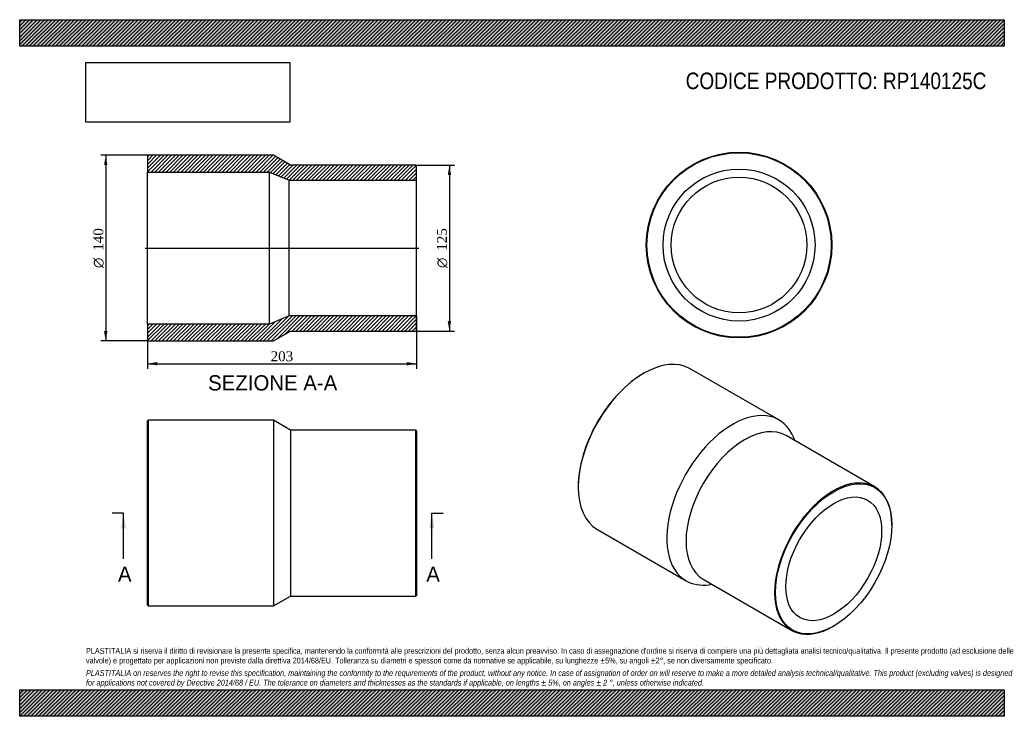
# Model space of a CAD drawing. Header units: millimetres. Extents: x 0 to 742, y 0 to 525.
import ezdxf
from ezdxf.enums import TextEntityAlignment as Align
from ezdxf.lldxf.tags import DXFTag

# ---------------------------------------------------------------- set-up
doc = ezdxf.new("R2010")
doc.units = ezdxf.units.MM
doc.header["$LTSCALE"] = 2.5
for name, color, linetype in [('Default', 7, 'Continuous'), ('DV4_Default', 7, 'Continuous'), ('RP140125C', 7, 'Continuous')]:
    doc.layers.add(name, color=color, linetype=linetype)
doc.styles.add('SEACAD_Solid_Edge_ANSI', font='seans.ttf')
doc.styles.add('SEACAD_Solid_Edge_ANSI1_Symbols', font='semeca1.ttf')
doc.styles.add('SEACAD_Times_New_Roman', font='times.ttf')
tags = doc.linetypes.add('CENTER2', pattern=[28.575, 19.05, -3.175, 3.175, -3.175]).pattern_tags.tags
tags[10:11] = [DXFTag(74, 4), DXFTag(75, 0), DXFTag(340, '0'), DXFTag(46, 0.0), DXFTag(50, 0.0), DXFTag(44, 0.0), DXFTag(45, 0.0)]
tags[8:9] = [DXFTag(74, 4), DXFTag(75, 0), DXFTag(340, '0'), DXFTag(46, 0.0), DXFTag(50, 0.0), DXFTag(44, 0.0), DXFTag(45, 0.0)]
tags[6:7] = [DXFTag(74, 4), DXFTag(75, 0), DXFTag(340, '0'), DXFTag(46, 0.0), DXFTag(50, 0.0), DXFTag(44, 0.0), DXFTag(45, 0.0)]
tags[4:5] = [DXFTag(74, 4), DXFTag(75, 0), DXFTag(340, '0'), DXFTag(46, 0.0), DXFTag(50, 0.0), DXFTag(44, 0.0), DXFTag(45, 0.0)]
doc.dimstyles.new('ANSImm', dxfattribs={"dimtxt": 7.5, "dimasz": 7.5, "dimexe": 3.75, "dimexo": 0, "dimgap": 1.875, "dimtad": 1, "dimdsep": 46, "dimtxsty": 'SEACAD_Times_New_Roman', "dimblk1": '_SE_FILLED', "dimblk2": '_SE_FILLED', "dimsah": 1, "dimcen": 3.75, "dimazin": 0, "dimtfac": 0.85, "dimtdec": 3, "dimtofl": 0, "dimtmove": 0, "dimatfit": 3, "dimfxl": 1, "dimarcsym": 0})
picture_1 = doc.add_image_def('image1.jpg', size_in_pixel=(4302, 1260))

# ---------------------------------------------------------------- blocks, each defined once
blk = doc.blocks.new('SE')
at = {"layer": 'RP140125C', "color": 7, "linetype": 'Continuous'}
for p, q in [((96.8, 223.13), (96.3, 222.63)), ((96.8, 223.13), (96.8, 83.13)), ((191.3, 223.13), (96.8, 223.13)), ((191.3, 223.13), (191.3, 83.13)), ((204.3, 215.63), (191.3, 223.13)), ((96.3, 83.63), (96.3, 222.63)), ((204.3, 215.63), (204.3, 90.63)), ((298.8, 215.63), (204.3, 215.63)), ((298.8, 90.63), (298.8, 215.63)), ((299.3, 215.13), (298.8, 215.63)), ((299.3, 215.13), (299.3, 91.13)), ((191.3, 83.13), (204.3, 90.63)), ((204.3, 90.63), (298.8, 90.63)), ((298.8, 90.63), (299.3, 91.13)), ((96.3, 83.63), (96.8, 83.13)), ((96.8, 83.13), (191.3, 83.13))]:
    blk.add_line(p, q, dxfattribs=at)
blk = doc.blocks.new('SE1')
at = {"layer": 'RP140125C', "color": 7, "linetype": 'Continuous'}
for p, q in [((572.51, 223.37), (505.68, 261.95)), ((470.68, 258.48), (470.33, 258.28)), ((644.77, 172.99), (577.95, 211.57)), ((584.61, 207.72), (583.74, 209.85)), ((421.19, 173.16), (421.19, 172.75)), ((657.71, 143.97), (657.71, 144.38)), ((435.68, 140.71), (502.51, 102.13)), ((515.45, 103.32), (582.27, 64.74)), ((519.83, 99.16), (522.11, 99.47)), ((613.52, 67.83), (613.87, 68.04))]:
    blk.add_line(p, q, dxfattribs=at)
for centre, major_axis, start_param, end_param in [((470.68, 201.33), (-35, -60.62), 3.141593, 6.283185), ((470.33, 201.53), (34.75, 60.19), 0.785398, 2.356195), ((537.51, 162.75), (-35, -60.62), 2.721389, 6.283185), ((546.7, 157.44), (-31.25, -54.13), 3.141593, 6.283185), ((613.52, 118.86), (31.25, 54.13), 0, 3.926991), ((613.52, 118.86), (31.25, 54.13), 5.497787, 6.283185), ((537.51, 162.75), (-35, -60.62), 0, 0.420203)]:
    blk.add_ellipse(centre, major_axis=major_axis, ratio=0.57735, start_param=start_param, end_param=end_param, dxfattribs=at)
for major_axis in [(-31, -53.69), (-25.55, -44.25)]:
    blk.add_ellipse((613.87, 118.66), major_axis=major_axis, ratio=0.57735, dxfattribs=at)
blk = doc.blocks.new('SE2')
at = {"layer": 'RP140125C', "color": 7, "linetype": 'Continuous'}
for radius in [70, 69.5, 57.3, 51.1]:
    blk.add_circle((542.46, 355.16), radius, dxfattribs=at)
blk = doc.blocks.new('SE4')
at = {"color": 7, "linetype": 'Continuous', "style": 'SEACAD_Solid_Edge_ANSI'}
blk.add_text('A', height=11.5, dxfattribs=at).set_placement((74.11, 112.88), align=Align.TOP_LEFT)
blk = doc.blocks.new('SE5')
at = {"color": 7, "linetype": 'Continuous', "style": 'SEACAD_Solid_Edge_ANSI'}
blk.add_text('A', height=11.5, dxfattribs=at).set_placement((306.61, 112.88), align=Align.TOP_LEFT)
blk = doc.blocks.new('SEANNOT_GROUP')
at = {"linetype": 'Continuous'}
blk.add_hatch(color=7, dxfattribs=at).paths.add_polyline_path([(80.17, 141.63), (78.26, 153.13), (76.34, 141.63)])
at = {"color": 7, "linetype": 'Continuous'}
blk.add_lwpolyline([(78.26, 118.63), (78.26, 153.13)], dxfattribs=at)
blk = doc.blocks.new('SEANNOT_GROUP1')
at = {"linetype": 'Continuous'}
blk.add_hatch(color=7, dxfattribs=at).paths.add_polyline_path([(312.67, 141.63), (310.76, 153.13), (308.84, 141.63)])
at = {"color": 7, "linetype": 'Continuous'}
blk.add_lwpolyline([(310.76, 118.63), (310.76, 153.13)], dxfattribs=at)
blk = doc.blocks.new('SE3')
at = {"layer": 'Default', "color": 7, "linetype": 'CENTER2'}
for p, q in [((78.26, 153.13), (69.63, 153.13)), ((310.76, 153.13), (319.38, 153.13))]:
    blk.add_line(p, q, dxfattribs=at)
at = {"layer": 'Default', "color": 7, "linetype": 'CENTER2', "const_width": 0.0001}
blk.add_lwpolyline([(78.26, 153.13), (310.76, 153.13)], dxfattribs=at)
at = {"layer": 'Default'}
for name in ['SEANNOT_GROUP', 'SEANNOT_GROUP1', 'SE4', 'SE5']:
    blk.add_blockref(name, (0, 0), dxfattribs=at)
blk = doc.blocks.new('SE6')
at = {"layer": 'RP140125C', "linetype": 'Continuous'}
h = blk.add_hatch(dxfattribs=at)
h.set_pattern_fill('LINE', scale=0.62992, angle=45, style=0)
h.paths.add_polyline_path([(204.3, 415.38), (191.3, 422.88), (96.8, 422.88), (96.3, 422.38), (96.3, 410.18), (188.3, 410.18), (203.3, 403.98), (299.3, 403.98), (299.3, 414.88), (298.8, 415.38)])
h = blk.add_hatch(dxfattribs=at)
h.set_pattern_fill('LINE', scale=0.62992, angle=45, style=0)
h.paths.add_polyline_path([(191.3, 282.88), (204.3, 290.38), (298.8, 290.38), (299.3, 290.88), (299.3, 301.78), (203.3, 301.78), (188.3, 295.58), (96.3, 295.58), (96.3, 283.38), (96.8, 282.88)])
at = {"layer": 'DV4_Default', "color": 7, "linetype": 'CENTER2'}
blk.add_line((94.55, 352.88), (301.05, 352.88), dxfattribs=at)
at = {"layer": 'RP140125C', "color": 7, "linetype": 'Continuous'}
for p, q in [((96.3, 422.38), (96.8, 422.88)), ((96.3, 422.38), (96.3, 410.18)), ((191.3, 422.88), (96.8, 422.88)), ((204.3, 415.38), (191.3, 422.88)), ((96.3, 295.58), (96.3, 410.18)), ((96.3, 410.18), (188.3, 410.18)), ((188.3, 295.58), (188.3, 410.18)), ((188.3, 410.18), (203.3, 403.98)), ((298.8, 415.38), (204.3, 415.38)), ((298.8, 415.38), (299.3, 414.88)), ((299.3, 403.98), (299.3, 414.88)), ((203.3, 301.78), (203.3, 403.98)), ((203.3, 403.98), (299.3, 403.98)), ((299.3, 301.78), (299.3, 403.98)), ((203.3, 301.78), (188.3, 295.58)), ((299.3, 301.78), (203.3, 301.78)), ((299.3, 290.88), (299.3, 301.78)), ((188.3, 295.58), (96.3, 295.58)), ((96.3, 295.58), (96.3, 283.38)), ((191.3, 282.88), (204.3, 290.38)), ((204.3, 290.38), (298.8, 290.38)), ((299.3, 290.88), (298.8, 290.38)), ((96.8, 282.88), (96.3, 283.38)), ((96.8, 282.88), (191.3, 282.88))]:
    blk.add_line(p, q, dxfattribs=at)
blk = doc.blocks.new('GDimGGroup')
at = {"layer": 'Default', "linetype": 'Continuous'}
for points in [[(325.29, 407.88), (324.04, 415.38), (322.79, 407.88)], [(325.29, 297.88), (322.79, 297.88), (324.04, 290.38)]]:
    blk.add_hatch(color=7, dxfattribs=at).paths.add_polyline_path(points)
at = {"layer": 'Default', "color": 7, "linetype": 'Continuous'}
for p, q in [((298.8, 415.38), (327.79, 415.38)), ((324.04, 415.38), (324.04, 290.38)), ((298.8, 290.38), (327.79, 290.38))]:
    blk.add_line(p, q, dxfattribs=at)
for s, style, p in [('125', 'SEACAD_Times_New_Roman', (314.67, 350.88)), ('O', 'SEACAD_Solid_Edge_ANSI1_Symbols', (314.67, 337.82))]:
    blk.add_text(s, height=7.5, rotation=90, dxfattribs=dict(at, style=style)).set_placement(p, align=Align.TOP_LEFT)
blk = doc.blocks.new('GDimGGroup1')
at = {"layer": 'Default', "linetype": 'Continuous'}
for points in [[(63.63, 415.38), (66.13, 415.38), (64.88, 422.88)], [(63.63, 290.38), (64.88, 282.88), (66.13, 290.38)]]:
    blk.add_hatch(color=7, dxfattribs=at).paths.add_polyline_path(points)
at = {"layer": 'Default', "color": 7, "linetype": 'Continuous'}
for p, q in [((96.8, 422.88), (61.13, 422.88)), ((64.88, 422.88), (64.88, 282.88)), ((96.8, 282.88), (61.13, 282.88))]:
    blk.add_line(p, q, dxfattribs=at)
for s, style, p in [('140', 'SEACAD_Times_New_Roman', (55.51, 350.88)), ('O', 'SEACAD_Solid_Edge_ANSI1_Symbols', (55.51, 337.82))]:
    blk.add_text(s, height=7.5, rotation=90, dxfattribs=dict(at, style=style)).set_placement(p, align=Align.TOP_LEFT)
blk = doc.blocks.new('DMBLK197')
at = {"layer": 'Default', "linetype": 'Continuous'}
for points in [[(103.8, 264.47), (103.8, 266.97), (96.3, 265.72)], [(291.8, 264.47), (299.3, 265.72), (291.8, 266.97)]]:
    blk.add_hatch(color=7, dxfattribs=at).paths.add_polyline_path(points)
at = {"layer": 'Default', "color": 7, "linetype": 'Continuous'}
for p, q in [((299.3, 301.78), (299.3, 261.97)), ((96.3, 295.58), (96.3, 261.97)), ((96.3, 265.72), (299.3, 265.72))]:
    blk.add_line(p, q, dxfattribs=at)
at = {"layer": 'Default', "color": 7, "linetype": 'Continuous', "style": 'SEACAD_Times_New_Roman'}
blk.add_text('203', height=7.5, dxfattribs=at).set_placement((189.27, 275.09), align=Align.TOP_LEFT)
blk = doc.blocks.new('_SE_FILLED')
at = {"color": 0}
blk.add_line((0, 0), (-1, 0), dxfattribs=at)
blk.add_solid([(0, 0), (-1, -0.1665), (-1, 0.1665), (0, 0)], dxfattribs=at)

msp = doc.modelspace()

# ---------------------------------------------------------------- hatches: boundary and pattern name
at = {"layer": 'Default', "linetype": 'Continuous'}
h = msp.add_hatch(dxfattribs=at)
h.set_pattern_fill('LINE', scale=0.62992, angle=45, style=0)
h.paths.add_polyline_path([(742.5, 505), (742.5, 525), (0, 525), (0, 505)])
for points in [[(742.5, 505), (742.5, 525), (0, 525), (0, 505)], [(742.5, 0), (742.5, 20), (0, 20), (0, 0)]]:
    msp.add_hatch(color=7, dxfattribs=at).paths.add_polyline_path(points)
h = msp.add_hatch(dxfattribs=at)
h.set_pattern_fill('LINE', scale=0.62992, angle=45, style=0)
h.paths.add_polyline_path([(742.5, 0), (742.5, 20), (0, 20), (0, 0)])

# ---------------------------------------------------------------- linework, layer by layer
at = {"layer": 'Default', "color": 7, "linetype": 'Continuous'}
for p, q in [((0, 525), (742.5, 525)), ((0, 505), (0, 525)), ((742.5, 525), (742.5, 505)), ((742.5, 505), (0, 505)), ((0, 20), (742.5, 20)), ((0, 0), (0, 20)), ((742.5, 20), (742.5, 0)), ((742.5, 0), (0, 0))]:
    msp.add_line(p, q, dxfattribs=at)

# ---------------------------------------------------------------- block references
at = {"layer": 'Default'}
for name in ['SE2', 'GDimGGroup1', 'SE6', 'GDimGGroup', 'SE1', 'SE', 'SE3']:
    msp.add_blockref(name, (0, 0), dxfattribs=at)

# ---------------------------------------------------------------- texts
at = {"layer": 'Default', "color": 7, "linetype": 'Continuous', "style": 'SEACAD_Solid_Edge_ANSI'}
msp.add_text('SEZIONE A-A', height=11.5, dxfattribs=at).set_placement((142.107, 257.053), align=Align.TOP_LEFT)
at = {"layer": 'Default', "attachment_point": 1}
for s, insert, char_height, width in [('{\\fArial Narrow|b0||i0||c0|p34;\\C7;\\H12.5;\\W1.;CODICE PRODOTTO: RP140125C}', (502.222, 485.159), 12.5, 227.53696), ("{\\fArial Narrow|b0||i0||c0|p34;\\C7;\\H4.375;\\W1.;PLASTITALIA si riserva il diritto di revisionare la presente specifica, mantenendo la conformità alle prescrizioni del prodotto, senza alcun preavviso. In caso di assegnazione d'ordine si riserva di compiere una più dettagliata analisi tecnico/qualitativa. Il presente prodotto (ad esclusione delle \\P}{\\fArial Narrow|b0||i0||c0|p34;\\C7;\\H4.375;\\W1.;valvole) è progettato per applicazioni non previste dalla direttiva 2014/68/EU. Tolleranza su diametri e spessori come da normative se applicabile, su lunghezze ±5%, su angoli ±2°, se non diversamente specificato.\\P}{\\fArial Narrow|b0||i0||c0|p34;\\C7;\\H1.25;\\W1.;   \\P}{\\fArial Narrow|b0||i1||c0|p34;\\C7;\\H4.375;\\W1.;PLASTITALIA on reserves the right to revise this specification, maintaining the conformity to the requirements of the product, without any notice. In case of assignation of order on will reserve to make a more detailed analysis technical/qualitative. This product (excluding valves) is designed \\P}{\\fArial Narrow|b0||i1||c0|p34;\\C7;\\H4.375;\\W1.;for applications not covered by Directive 2014/68 / EU. The tolerance on diameters and thicknesses as the standards if applicable, on lengths ± 5%, on angles ± 2 °, unless otherwise indicated.\\P}", (50, 51.506), 4.375, 642.5)]:
    msp.add_mtext(s, dxfattribs=dict(at, insert=insert, char_height=char_height, width=width))

# ---------------------------------------------------------------- dimensions: what is measured, and where the dimension line sits
at = {"layer": 'Default', "color": 7, "linetype": 'Continuous'}
dim = msp.add_linear_dim(base=(299.298, 265.718), p1=(96.298, 295.581), p2=(299.298, 301.781), text='\\A1;<>', dimstyle='ANSImm', dxfattribs=at)
dim.commit()
dim.dimension.update_dxf_attribs({"geometry": 'DMBLK197', "text_midpoint": (197.798, 265.718), "dimtype": 160})

# ---------------------------------------------------------------- pictures from other files: only their frames are drawn
image = msp.add_image(picture_1, insert=(50, 447.758), size_in_units=(153.643, 45))
image.dxf.flags = 7

doc.saveas('drawing.dxf')
